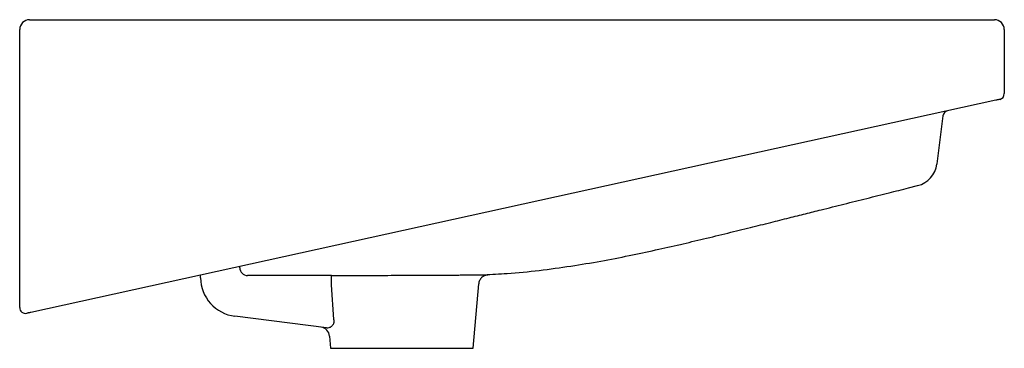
# Model space of a CAD drawing. Header units: millimetres. Extents: x 3805.502 to 3806.002, y 2313.959 to 2314.126.
import ezdxf

# ---------------------------------------------------------------- set-up
doc = ezdxf.new("R2010")
doc.units = ezdxf.units.MM
doc.layers.add('SANINDUSA', color=3, linetype='Continuous')

msp = doc.modelspace()

# ---------------------------------------------------------------- linework, layer by layer
at = {"layer": 'SANINDUSA'}
for p, q in [((3805.507330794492, 2314.125969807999), (3805.997330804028, 2314.125969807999)), ((3805.50233079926, 2313.97970154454), (3805.50233079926, 2314.120969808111)), ((3806.00233079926, 2314.120969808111), (3806.00233079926, 2314.088381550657)), ((3805.997975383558, 2314.0850116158), (3805.507975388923, 2313.977211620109)), ((3805.971181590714, 2314.077079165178), (3805.968076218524, 2314.052709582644)), ((3805.953679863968, 2314.04047209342), (3805.95832927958, 2314.041641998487)), ((3805.95832927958, 2314.041641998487), (3805.958328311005, 2314.041641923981)), ((3805.594143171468, 2313.994860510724), (3805.594127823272, 2313.99616515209)), ((3805.661907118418, 2313.973690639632), (3805.660676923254, 2313.991245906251)), ((3805.732539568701, 2313.958969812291), (3805.735406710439, 2313.991741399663)), ((3805.658073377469, 2313.969396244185), (3805.611639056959, 2313.975252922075)), ((3805.659693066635, 2313.965216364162), (3805.660239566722, 2313.958969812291)), ((3805.660239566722, 2313.958969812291), (3805.732539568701, 2313.958969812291))]:
    msp.add_line(p, q, dxfattribs=at)
at = {"layer": 'SANINDUSA', "flags": 128}
for points in [[(3805.999975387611, 2314.085451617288), (3805.999945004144, 2314.085444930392), (3805.999854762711, 2314.085425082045), (3805.999707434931, 2314.085392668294), (3805.999507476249, 2314.085348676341), (3805.999260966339, 2314.085294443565), (3805.998975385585, 2314.085231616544), (3805.998659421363, 2314.085162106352), (3805.998322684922, 2314.085088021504), (3805.997975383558, 2314.0850116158)], [(3805.660676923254, 2313.991245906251), (3805.660677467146, 2313.992182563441), (3805.660677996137, 2313.993076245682), (3805.660678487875, 2313.993894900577), (3805.66067892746, 2313.994609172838), (3805.660679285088, 2313.995193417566), (3805.66067956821, 2313.995626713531), (3805.660679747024, 2313.995893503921), (3805.66067982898, 2313.995984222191)], [(3805.507975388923, 2313.977211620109), (3805.507628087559, 2313.977135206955), (3805.507291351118, 2313.977061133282), (3805.506975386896, 2313.976991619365), (3805.506689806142, 2313.97692879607), (3805.506443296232, 2313.976874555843), (3805.50624333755, 2313.976830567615), (3805.506095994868, 2313.97679815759), (3805.506005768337, 2313.976778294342), (3805.50597538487, 2313.976771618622)]]:
    msp.add_lwpolyline(points, dxfattribs=at)
at = {"layer": 'SANINDUSA'}
for centre, radius, start, end in [((3805.50733079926, 2314.120969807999), 0.005000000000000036, 90, 180), ((3805.99733079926, 2314.120969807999), 0.005, 0, 90), ((3805.99933079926, 2314.088381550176), 0.003000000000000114, 282.4074185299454, 0), ((3805.974157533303, 2314.076699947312), 0.003000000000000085, 102.4074185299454, 172.738018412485), ((3805.955167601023, 2314.054251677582), 0.01300000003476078, 284.0601997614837, 352.7388790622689), ((3805.618075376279, 2313.999961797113), 0.003997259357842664, 180.7893532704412, 270.0016920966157), ((3805.618084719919, 2313.999971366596), 0.004000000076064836, 180.6738017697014, 269.9816798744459), ((3805.61808479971, 2313.999964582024), 0.004000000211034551, 180.6738017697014, 270.0394551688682), ((3805.618124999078, 2313.995991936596), 4.637595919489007e-05, 206.3361900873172, 216.145257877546), ((3805.614141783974, 2313.99509570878), 0.02, 180.6738017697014, 262.8113573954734), ((3805.50533079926, 2313.979701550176), 0.003000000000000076, 180, 282.4074185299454), ((3805.654712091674, 2313.964780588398), 0.005000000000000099, 4.993899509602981, 82.81135739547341)]:
    msp.add_arc(centre, radius, start, end, dxfattribs=at)
for points, knots in [([(3805.968076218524, 2314.052709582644), (3805.96807083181, 2314.052667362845), (3805.968063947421, 2314.05261340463), (3805.968063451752, 2314.052609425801), (3805.968063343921, 2314.052608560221)], [0, 0, 0, 0, 0.7824535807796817, 1, 1, 1, 1]), ([(3805.738220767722, 2313.996358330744), (3805.74208998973, 2313.996550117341), (3805.751405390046, 2313.997011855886), (3805.766092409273, 2313.998508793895), (3805.781977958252, 2314.000646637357), (3805.797202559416, 2314.003214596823), (3805.811525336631, 2314.005992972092), (3805.824974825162, 2314.008857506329), (3805.837575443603, 2314.01171265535), (3805.849827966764, 2314.014602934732), (3805.861669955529, 2314.01747314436), (3805.873037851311, 2314.020275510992), (3805.883388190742, 2314.02285196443), (3805.892728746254, 2314.025189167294), (3805.901239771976, 2314.027325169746), (3805.9105526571, 2314.029662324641), (3805.920964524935, 2314.03227193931), (3805.932529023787, 2314.035169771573), (3805.943509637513, 2314.037923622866), (3805.950415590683, 2314.039656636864), (3805.953678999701, 2314.040475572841)], [0, 0, 0, 0, 0.05232338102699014, 0.1259718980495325, 0.1993253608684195, 0.268813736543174, 0.3344942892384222, 0.3963898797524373, 0.4545552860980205, 0.5090138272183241, 0.5664368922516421, 0.6191465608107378, 0.6671671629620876, 0.7105147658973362, 0.7492078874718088, 0.7856983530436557, 0.8402145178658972, 0.8949337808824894, 0.9503509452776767, 1, 1, 1, 1]), ([(3805.614084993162, 2313.999924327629), (3805.614084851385, 2313.999936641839), (3805.614084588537, 2313.999959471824), (3805.614079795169, 2314.000366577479), (3805.614077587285, 2314.000554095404)], [0, 0, 0, 0, 0.5393875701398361, 1, 1, 1, 1]), ([(3805.660679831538, 2313.995984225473), (3805.649572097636, 2313.995972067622), (3805.646700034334, 2313.995972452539), (3805.640960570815, 2313.995971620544), (3805.638093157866, 2313.995971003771), (3805.632363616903, 2313.995969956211), (3805.629501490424, 2313.995969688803), (3805.623783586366, 2313.995969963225), (3805.620927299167, 2313.995970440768), (3805.618083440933, 2313.995971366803)], [0, 0, 0, 0, 0.2499999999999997, 0.2499999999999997, 0.4999999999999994, 0.4999999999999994, 0.7499999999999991, 0.7499999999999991, 1, 1, 1, 1]), ([(3805.660679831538, 2313.995984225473), (3805.662034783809, 2313.99598555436), (3805.663520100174, 2313.995987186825), (3805.666740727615, 2313.995991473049), (3805.668476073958, 2313.995994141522), (3805.670806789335, 2313.99599843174), (3805.671282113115, 2313.995999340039), (3805.672241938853, 2313.996001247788), (3805.672726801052, 2313.996002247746), (3805.674196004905, 2313.996005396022), (3805.675194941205, 2313.996007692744), (3805.678249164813, 2313.996015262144), (3805.680361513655, 2313.996021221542), (3805.683646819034, 2313.996031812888), (3805.684766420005, 2313.996035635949), (3805.687011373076, 2313.99604372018), (3805.688138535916, 2313.996047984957), (3805.691533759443, 2313.996061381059), (3805.693815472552, 2313.996071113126), (3805.696690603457, 2313.996083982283), (3805.697266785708, 2313.996086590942), (3805.69842149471, 2313.996091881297), (3805.699001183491, 2313.99609456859), (3805.700735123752, 2313.996102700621), (3805.701880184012, 2313.996108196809), (3805.705283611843, 2313.996124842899), (3805.707510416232, 2313.996136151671), (3805.710787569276, 2313.996152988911), (3805.711869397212, 2313.996158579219), (3805.713475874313, 2313.996166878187), (3805.714008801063, 2313.996169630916), (3805.715059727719, 2313.996175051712), (3805.715578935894, 2313.996177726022), (3805.718144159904, 2313.996190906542), (3805.720098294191, 2313.996200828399), (3805.722884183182, 2313.996214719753), (3805.723788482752, 2313.996219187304), (3805.725547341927, 2313.996227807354), (3805.726404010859, 2313.996231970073), (3805.728855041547, 2313.996243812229), (3805.730345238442, 2313.996250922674), (3805.732369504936, 2313.996260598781), (3805.733008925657, 2313.996263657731), (3805.733914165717, 2313.996268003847), (3805.73420692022, 2313.996269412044), (3805.734774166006, 2313.996272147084), (3805.735049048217, 2313.996273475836), (3805.736366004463, 2313.996279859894), (3805.737245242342, 2313.996284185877), (3805.738666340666, 2313.996291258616), (3805.739208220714, 2313.996294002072), (3805.739940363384, 2313.996297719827), (3805.740123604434, 2313.996298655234), (3805.740123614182, 2313.996298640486)], [0, 0, 0, 0, 0.06249999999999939, 0.06249999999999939, 0.1249999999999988, 0.1249999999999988, 0.1406249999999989, 0.1406249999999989, 0.1562499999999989, 0.1562499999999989, 0.1874999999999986, 0.1874999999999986, 0.2499999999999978, 0.2499999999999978, 0.2812499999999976, 0.2812499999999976, 0.3124999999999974, 0.3124999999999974, 0.3749999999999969, 0.3749999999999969, 0.3906249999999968, 0.3906249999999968, 0.4062499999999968, 0.4062499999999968, 0.4374999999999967, 0.4374999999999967, 0.4999999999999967, 0.4999999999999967, 0.5312499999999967, 0.5312499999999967, 0.5468749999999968, 0.5468749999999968, 0.5624999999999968, 0.5624999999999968, 0.6249999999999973, 0.6249999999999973, 0.6562499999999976, 0.6562499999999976, 0.6874999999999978, 0.6874999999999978, 0.7499999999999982, 0.7499999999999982, 0.7812499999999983, 0.7812499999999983, 0.7968749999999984, 0.7968749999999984, 0.8124999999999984, 0.8124999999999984, 0.874999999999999, 0.874999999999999, 0.9374999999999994, 0.9374999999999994, 1, 1, 1, 1]), ([(3805.740123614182, 2313.996298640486), (3805.739823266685, 2313.996282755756), (3805.739528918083, 2313.996240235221), (3805.738951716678, 2313.996104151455), (3805.738667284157, 2313.996009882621), (3805.738117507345, 2313.995770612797), (3805.737856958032, 2313.995628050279), (3805.737363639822, 2313.995298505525), (3805.737128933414, 2313.995109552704), (3805.73669889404, 2313.994694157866), (3805.736504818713, 2313.994469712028), (3805.736157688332, 2313.993988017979), (3805.736003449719, 2313.993727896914), (3805.735746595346, 2313.993189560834), (3805.735643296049, 2313.992911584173), (3805.735486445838, 2313.992338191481), (3805.735432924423, 2313.992041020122), (3805.735406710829, 2313.991741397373)], [0, 0, 0, 0, 0.125, 0.125, 0.25, 0.25, 0.375, 0.375, 0.5, 0.5, 0.625, 0.625, 0.75, 0.75, 0.875, 0.875, 1, 1, 1, 1]), ([(3805.65807338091, 2313.969396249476), (3805.658511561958, 2313.969340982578), (3805.658963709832, 2313.969381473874), (3805.659657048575, 2313.969585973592), (3805.659887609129, 2313.969678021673), (3805.660338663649, 2313.969911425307), (3805.660560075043, 2313.970052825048), (3805.660987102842, 2313.970397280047), (3805.661190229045, 2313.970598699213), (3805.661551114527, 2313.971067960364), (3805.661709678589, 2313.971337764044), (3805.661883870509, 2313.971793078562), (3805.661930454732, 2313.971950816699), (3805.661998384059, 2313.972278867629), (3805.662019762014, 2313.97245041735), (3805.662041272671, 2313.97297677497), (3805.661997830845, 2313.973338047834), (3805.661907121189, 2313.973690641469)], [0, 0, 0, 0, 0.2500000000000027, 0.2500000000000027, 0.3750000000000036, 0.3750000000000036, 0.5000000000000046, 0.5000000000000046, 0.6250000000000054, 0.6250000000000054, 0.7500000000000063, 0.7500000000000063, 0.8125000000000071, 0.8125000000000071, 0.8750000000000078, 0.8750000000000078, 1, 1, 1, 1])]:
    msp.add_open_spline(points, degree=3, knots=knots, dxfattribs=at)
for points in [[(3805.614078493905, 2313.999906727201), (3805.61408292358, 2313.999910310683), (3805.614085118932, 2313.999913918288), (3805.614085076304, 2313.99991754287)], [(3805.6180875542, 2313.995964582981), (3805.61808756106, 2313.995964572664), (3805.61808354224, 2313.995964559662), (3805.618075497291, 2313.995964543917)]]:
    msp.add_open_spline(points, degree=3, dxfattribs=at)

doc.saveas('drawing.dxf')
